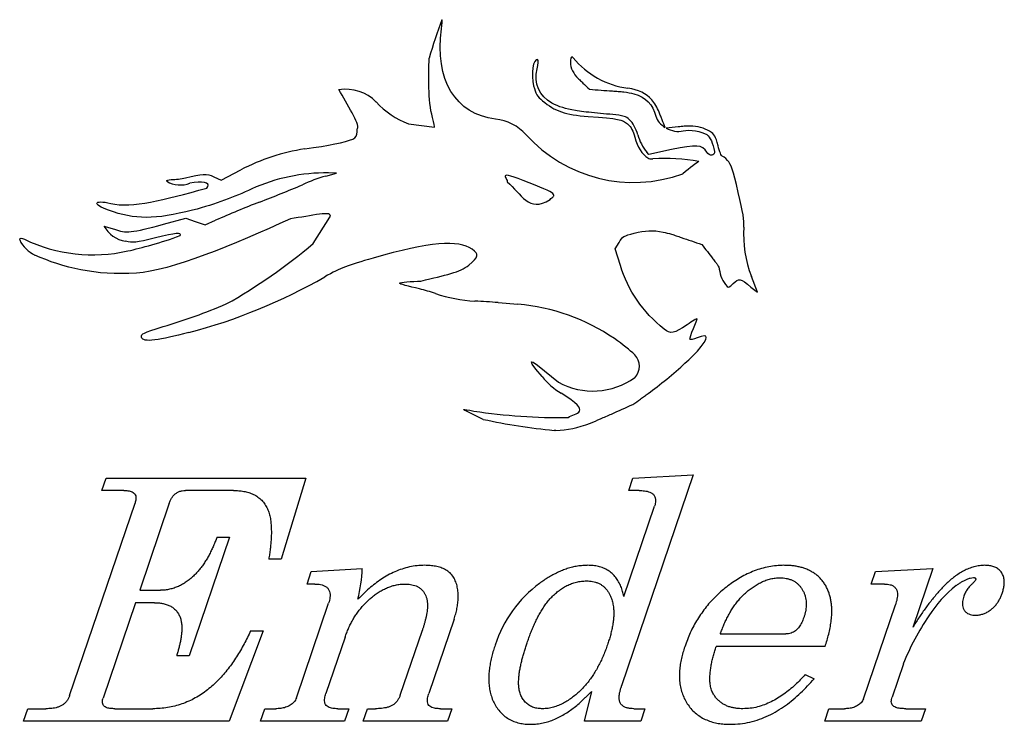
# Model space of a CAD drawing. Header units: millimetres. Extents: x -29.8 to 31, y -106.7 to -63.2.
import ezdxf

# ---------------------------------------------------------------- set-up
doc = ezdxf.new("R2010")
doc.units = ezdxf.units.MM

msp = doc.modelspace()

# ---------------------------------------------------------------- linework, layer by layer
at = {"color": 7, "linetype": 'Continuous', "lineweight": 25}
for p, q in [((-3.744, -63.222), (-3.742, -63.222)), ((-3.85, -65.01), (-3.85, -64.841)), ((-5.803, -69.64), (-4.202, -69.862)), ((9.032, -71.541), (8.902, -71.387)), ((10.433, -71.237), (9.032, -71.541)), ((-17.36, -73.132), (-16.142, -72.489)), ((-10.905, -72.866), (-10.244, -72.686)), ((-10.244, -72.686), (-10.734, -72.678)), ((-17.808, -72.91), (-17.36, -73.132)), ((-20.908, -75.842), (-19.538, -75.46)), ((-19.538, -75.46), (-18.952, -75.669)), ((-18.952, -75.669), (-18.353, -75.886)), ((-18.353, -75.886), (-17.703, -75.599)), ((-11.683, -77.032), (-10.657, -75.412)), ((-24.586, -75.954), (-23.932, -76.135)), ((-29.786, -76.811), (-29.786, -76.797)), ((6.95, -77.355), (7.188, -76.968)), ((7.267, -78.383), (6.95, -77.355)), ((15.724, -80.041), (15.35, -79.063)), ((15.326, -79.719), (15.724, -80.041)), ((-0.269, -80.676), (0.952, -80.78)), ((2.164, -84.545), (3.444, -85.593)), ((-1.187, -87.88), (-2.222, -87.382)), ((3.28, -88.558), (3.18, -88.558)), ((-24.713, -92.267), (-24.452, -91.498)), ((-24.452, -91.498), (-12.144, -91.498)), ((-12.144, -91.498), (-13.652, -96.498)), ((11.765, -91.306), (7.345, -104.316)), ((7.787, -92.267), (8.048, -91.498)), ((8.048, -91.498), (11.765, -91.306)), ((-23.37, -92.267), (-24.713, -92.267)), ((-16.591, -92.267), (-19.563, -92.267)), ((8.427, -92.267), (7.787, -92.267)), ((-26.705, -104.917), (-22.673, -93.048)), ((-20.557, -93.051), (-22.381, -98.421)), ((7.487, -98.803), (9.383, -93.226)), ((-16.849, -95.152), (-19.331, -102.459)), ((-17.619, -95.152), (-16.849, -95.152)), ((-13.652, -96.498), (-14.422, -96.498)), ((-11.798, -97.267), (-8.655, -97.075)), ((23.009, -97.267), (26.537, -97.075)), ((26.537, -97.075), (25.302, -100.711)), ((-12.06, -98.036), (-11.798, -97.267)), ((22.748, -98.036), (23.009, -97.267)), ((-11.582, -98.036), (-12.06, -98.036)), ((23.562, -98.036), (22.748, -98.036)), ((-22.381, -98.421), (-21.095, -98.421)), ((-22.643, -99.19), (-24.641, -105.068)), ((-21.468, -99.19), (-22.643, -99.19)), ((-12.715, -105.053), (-10.729, -99.214)), ((22.264, -105.116), (24.238, -99.31)), ((-2.985, -100.194), (-4.545, -104.782)), ((-14.77, -100.921), (-16.858, -106.498)), ((-15.539, -100.921), (-14.77, -100.921)), ((-9.713, -101.318), (-10.894, -104.788)), ((-6.312, -104.887), (-4.947, -100.876)), ((13.433, -101.113), (17.484, -101.113)), ((19.902, -101.883), (13.172, -101.883)), ((-19.331, -102.459), (-20.101, -102.459)), ((24.725, -102.967), (24.031, -105.017)), ((18.679, -103.613), (19.223, -103.878)), ((5.065, -106.498), (5.501, -104.658)), ((-29.551, -106.498), (-29.289, -105.729)), ((-29.289, -105.729), (-28.169, -105.729)), ((-23.914, -105.729), (-21.573, -105.729)), ((-14.935, -106.498), (-14.674, -105.729)), ((-14.674, -105.729), (-13.992, -105.729)), ((-10.161, -105.729), (-9.482, -105.729)), ((-9.482, -105.729), (-9.743, -106.498)), ((-8.589, -106.498), (-8.328, -105.729)), ((-8.328, -105.729), (-7.835, -105.729)), ((-3.824, -105.729), (-3.135, -105.729)), ((-3.135, -105.729), (-3.397, -106.498)), ((8.09, -105.729), (8.788, -105.729)), ((8.788, -105.729), (8.526, -106.498)), ((19.872, -106.498), (20.134, -105.729)), ((20.134, -105.729), (21.086, -105.729)), ((24.875, -105.729), (26.095, -105.729)), ((26.095, -105.729), (25.834, -106.498)), ((-16.858, -106.498), (-29.551, -106.498)), ((-9.743, -106.498), (-14.935, -106.498)), ((-3.397, -106.498), (-8.589, -106.498)), ((8.526, -106.498), (5.065, -106.498)), ((25.834, -106.498), (19.872, -106.498))]:
    msp.add_line(p, q, dxfattribs=at)
at = {"color": 7, "linetype": 'Continuous', "lineweight": 25, "flags": 128}
for points in [[(-18.242, -73.611), (-18.171, -73.518), (-18.151, -73.436), (-18.182, -73.366), (-18.263, -73.312), (-18.391, -73.274), (-18.563, -73.255), (-18.774, -73.254), (-19.016, -73.272), (-19.283, -73.308)], [(-24.302, -74.98), (-24.47, -74.917), (-24.624, -74.852), (-24.758, -74.786), (-24.868, -74.722), (-24.951, -74.66), (-25.003, -74.605), (-25.024, -74.556), (-25.012, -74.517), (-24.967, -74.488), (-24.892, -74.47), (-24.789, -74.464), (-24.66, -74.469), (-24.511, -74.487), (-24.347, -74.516), (-24.172, -74.555)], [(2.438, -85.243), (2.057, -84.773), (1.838, -84.468), (1.784, -84.328), (1.892, -84.354), (2.164, -84.545)]]:
    msp.add_lwpolyline(points, dxfattribs=at)
at = {"color": 7, "linetype": 'Continuous', "lineweight": 25}
for centre, radius, start, end in [((24.261, -73.71), 29.904, 159.46981, 164.25533), ((8.434, -62.243), 5.259, 219.1832, 262.27076), ((-9.694, -70.189), 2.679, 44.83664, 98.48167), ((-3.946, -64.731), 5.248, 222.83749, 249.27599), ((-0.775, -72.331), 3, 42.0933, 83.42561), ((-9.398, -70.191), 0.428, 292.54502, 5.60287), ((8.074, -64.337), 8.925, 222.0933, 290.00673), ((11.049, -69.572), 2.811, 195.64508, 220.21997), ((-10.388, -83.391), 12.327, 98.44651, 117.826), ((10.048, -83.515), 11.735, 79.88977, 93.75863), ((-10.924, -83.649), 10.973, 89.00733, 114.50859), ((-7.878, -83.097), 10.67, 106.48072, 114.73985), ((-19.881, -71.765), 1.654, 239.76481, 291.19461), ((-20.568, -68.713), 4.379, 271.53784, 283.45542), ((-50.903, 18.357), 99.536, 291.15297, 292.79251), ((7.574, -132.773), 62.513, 111.15297, 113.8501), ((-22.968, -75.065), 1.846, 208.78962, 260.87839), ((22.113, -76.476), 7.242, 176.38134, 200.92693), ((-28.043, -75.985), 1.929, 205.36933, 245.50234), ((-25.267, -67.959), 9.769, 244.40531, 282.68291), ((-25.938, -60.841), 16.822, 284.80161, 291.05998), ((-34.049, -50.579), 34.642, 299.39797, 310.21411), ((15.286, -78.387), 1.929, 186.91331, 222.04443), ((-28.188, -49.016), 34.651, 284.75839, 299.79653), ((-7.949, -91.506), 12.011, 71.53932, 76.3864), ((-1.133, -71.09), 9.513, 251.53932, 266.54851), ((-31.029, -47.883), 35.727, 286.42218, 293.04381), ((-4.102, -130.257), 49.73, 85.57996, 87.23807), ((-0.077, -93.064), 12.327, 55.54614, 85.21411), ((7.438, -84.608), 1.007, 316.12901, 44.66386), ((6.237, -82.061), 4.956, 219.9465, 238.16274), ((5.572, -81.64), 4.489, 241.70428, 305.26629), ((3.513, -53.043), 34.725, 261.24916, 270.8749), ((6.497, -52.772), 35.939, 257.65361, 264.70396), ((-17.954, -96.766), 9.303, 346.25175, 358.09676), ((6.85, -104.17), 7.679, 126.47034, 162.03618), ((32.367, -103.776), 7.142, 127.75791, 148.12578), ((38.347, -108.319), 14.636, 145.38206, 158.55141)]:
    msp.add_arc(centre, radius, start, end, dxfattribs=at)
for points in [[(-3.772, -63.795), (-3.734, -63.489), (-3.715, -63.23), (-3.742, -63.222)], [(-0.431, -69.351), (-2.904, -69.066), (-4.191, -66.938), (-3.772, -63.795)], [(-4.323, -69.262), (-4.602, -68.169), (-4.571, -66.706), (-4.521, -65.595)], [(4.357, -65.566), (4.284, -65.476), (4.209, -65.516), (4.188, -65.721)], [(2.167, -65.682), (1.886, -65.602), (1.737, -66.596), (1.917, -67.301)], [(2.139, -66.255), (2.204, -65.955), (2.216, -65.702), (2.167, -65.682)], [(3.036, -68.363), (2.27, -67.961), (1.921, -67.147), (2.139, -66.255)], [(1.917, -67.301), (2.044, -67.801), (2.14, -67.961), (2.468, -68.225)], [(-8.947, -69.931), (-8.797, -69.679), (-9.615, -68.418), (-10.089, -67.539)], [(2.468, -68.225), (3.23, -68.868), (3.872, -69.085), (5.281, -69.193)], [(5.281, -69.193), (7.197, -69.334), (7.382, -69.374), (7.712, -69.649)], [(9.463, -69.18), (9.534, -69.459), (9.756, -69.708), (10.039, -69.879)], [(-4.202, -69.862), (-4.182, -69.857), (-4.24, -69.589), (-4.323, -69.262)], [(7.712, -69.649), (7.938, -69.852), (8.059, -70.071), (8.164, -70.479)], [(-8.972, -70.149), (-8.981, -70.062), (-8.977, -69.982), (-8.947, -69.931)], [(10.095, -69.911), (10.414, -70.087), (10.801, -70.165), (11.138, -70.079)], [(11.138, -70.079), (11.526, -69.98), (12.288, -70.112), (12.601, -70.315)], [(12.601, -70.315), (12.801, -70.459), (12.992, -70.867), (13.071, -71.347)], [(13.296, -70.996), (13.145, -70.404), (13.086, -70.3), (12.776, -70.107)], [(-12.198, -71.198), (-10.687, -70.973), (-9.73, -70.792), (-9.234, -70.586)], [(8.164, -70.479), (8.312, -71.061), (8.618, -71.537), (8.967, -71.753)], [(12.593, -71.393), (12.346, -70.934), (11.947, -70.906), (10.433, -71.237)], [(13.547, -71.639), (13.496, -71.652), (13.39, -71.364), (13.296, -70.996)], [(13.071, -71.347), (13.123, -71.638), (12.74, -71.671), (12.593, -71.393)], [(13.886, -71.9), (13.739, -71.753), (13.588, -71.628), (13.547, -71.639)], [(8.967, -71.753), (9.044, -71.795), (9.13, -71.815), (9.279, -71.806)], [(12.108, -71.963), (11.986, -72.037), (11.55, -72.377), (11.128, -72.724)], [(14.544, -73.885), (14.2, -72.451), (14.101, -72.15), (13.886, -71.9)], [(-19.549, -72.972), (-18.571, -72.738), (-18.245, -72.676), (-17.808, -72.91)], [(1.649, -73.283), (-0.563, -72.409), (0.352, -73.004), (0.293, -73.235)], [(-20.714, -73.194), (-20.734, -73.117), (-20.618, -73.095), (-20.451, -73.09)], [(0.293, -73.235), (1.158, -73.941), (1.591, -75.178), (2.94, -74.31)], [(2.94, -74.31), (3.156, -74.042), (3.716, -74.091), (1.649, -73.283)], [(-24.172, -74.555), (-22.847, -74.868), (-20.925, -74.353), (-18.242, -73.611)], [(-15.476, -73.665), (-16.565, -74.162), (-17.646, -74.597), (-19.119, -74.973)], [(14.886, -76.019), (14.915, -75.56), (14.841, -75.158), (14.544, -73.885)], [(-19.119, -74.973), (-21.436, -75.564), (-22.685, -75.567), (-24.302, -74.98)], [(-10.657, -75.412), (-10.361, -74.943), (-11.846, -75.348), (-13.078, -75.501)], [(-23.932, -76.135), (-23.261, -76.421), (-22.87, -76.375), (-20.908, -75.842)], [(-13.078, -75.501), (-16.544, -77.116), (-20.525, -78.725), (-22.585, -78.857)], [(-19.893, -76.54), (-19.771, -76.335), (-20.141, -76.375), (-21.4, -76.685)], [(7.188, -76.968), (7.399, -76.599), (7.475, -76.558), (8.128, -76.391)], [(-29.786, -76.797), (-29.782, -76.675), (-29.667, -76.683), (-29.487, -76.769)], [(-21.4, -76.685), (-22.63, -76.977), (-22.818, -77.004), (-23.261, -76.888)], [(-23.122, -77.49), (-22.682, -77.39), (-22.193, -77.265), (-21.64, -77.105)], [(-1.882, -77.38), (-2.72, -76.779), (-4.495, -76.938), (-7.983, -77.926)], [(-22.585, -78.857), (-25.106, -79.017), (-27.102, -78.533), (-28.843, -77.74)], [(-2.087, -78.367), (-1.463, -77.828), (-1.428, -77.71), (-1.882, -77.38)], [(-7.983, -77.926), (-9.532, -78.374), (-9.977, -78.519), (-10.969, -79.087)], [(-5.03, -79.344), (-3.513, -78.973), (-2.613, -78.806), (-2.087, -78.367)], [(9.963, -82.305), (8.65, -81.248), (7.747, -79.924), (7.267, -78.383)], [(-5.121, -79.833), (-5.773, -79.675), (-6.392, -79.516), (-6.358, -79.479)], [(-6.358, -79.479), (-6.323, -79.419), (-5.601, -79.371), (-5.03, -79.344)], [(13.862, -79.69), (13.916, -79.774), (14.013, -79.728), (14.226, -79.499)], [(14.226, -79.499), (14.572, -79.15), (14.664, -79.17), (15.326, -79.719)], [(13.853, -79.679), (13.856, -79.682), (13.859, -79.686), (13.862, -79.69)], [(11.999, -81.677), (11.991, -81.646), (11.719, -81.813), (11.385, -82.04)], [(11.772, -82.278), (11.901, -81.974), (12.004, -81.697), (11.999, -81.677)], [(-22.262, -82.808), (-22.286, -82.586), (-22.237, -82.563), (-20.929, -82.153)], [(-19.36, -82.525), (-21.103, -82.984), (-22.223, -83.185), (-22.262, -82.808)], [(11.385, -82.04), (10.57, -82.596), (10.363, -82.638), (9.963, -82.305)], [(11.558, -82.931), (11.545, -82.88), (11.643, -82.583), (11.772, -82.278)], [(12.019, -83.672), (12.758, -82.82), (12.749, -82.529), (12.015, -82.847)], [(8.154, -83.9), (7.852, -83.595), (7.42, -83.258), (6.897, -82.899)], [(12.015, -82.847), (11.767, -82.942), (11.571, -82.982), (11.558, -82.931)], [(4.043, -87.764), (4.481, -87.459), (5.632, -87.519), (3.623, -86.272)], [(-2.222, -87.382), (-2.532, -87.232), (-2.532, -87.232), (-1.77, -87.364)]]:
    msp.add_open_spline(points, degree=3, dxfattribs=at)
for points, knots in [([(4.188, -65.721), (4.149, -66.046), (4.305, -66.464), (4.592, -66.776), (4.626, -66.808), (4.693, -66.872), (4.794, -66.968), (5.03, -67.193), (5.231, -67.386), (5.366, -67.514)], [0, 0, 0, 0, 0.5, 0.5, 0.5625, 0.5625, 0.625, 0.75, 1, 1, 1, 1]), ([(5.366, -67.514), (5.839, -67.549), (6.431, -67.594), (7.023, -67.638), (7.26, -67.656), (7.379, -67.664), (7.716, -67.702), (8.739, -67.898), (9.278, -68.455), (9.463, -69.18)], [0, 0, 0, 0, 0.25, 0.3125, 0.3125, 0.375, 0.375, 0.5, 1, 1, 1, 1]), ([(10.039, -69.879), (9.976, -69.722), (9.882, -69.485), (9.788, -69.249), (9.725, -69.091), (9.694, -69.011), (9.533, -68.628), (9.092, -67.873), (8.392, -67.545), (7.727, -67.455)], [0, 0, 0, 0, 0.125, 0.1875, 0.1875, 0.25, 0.25, 0.5, 1, 1, 1, 1]), ([(7.169, -69.112), (6.672, -69.065), (6.174, -69.018), (5.181, -68.924), (4.044, -68.794), (3.517, -68.603), (3.036, -68.363)], [0, 0, 0, 0, 0.25, 0.25, 0.5, 1, 1, 1, 1]), ([(8.342, -70.33), (8.231, -69.932), (7.955, -69.433), (7.62, -69.221), (7.451, -69.175), (7.394, -69.164), (7.282, -69.138), (7.225, -69.125), (7.169, -69.112)], [0, 0, 0, 0, 0.5, 0.75, 0.75, 0.875, 0.875, 1, 1, 1, 1]), ([(12.776, -70.107), (12.436, -69.905), (11.931, -69.767), (11.336, -69.784), (11.091, -69.804), (10.965, -69.819), (10.592, -69.858), (10.344, -69.885), (10.095, -69.911)], [0, 0, 0, 0, 0.5, 0.625, 0.625, 0.75, 0.75, 1, 1, 1, 1]), ([(8.128, -76.391), (8.791, -76.222), (9.392, -76.182), (10.326, -76.426), (10.615, -76.518), (10.817, -76.584), (10.923, -76.621), (11.448, -76.8), (11.868, -76.944), (12.289, -77.087)], [0, 0, 0, 0, 0.5, 0.625, 0.6875, 0.6875, 0.75, 0.75, 1, 1, 1, 1]), ([(12.289, -77.087), (12.519, -77.382), (12.749, -77.676), (13.036, -78.044), (13.094, -78.118), (13.189, -78.243), (13.307, -78.408), (13.36, -78.531), (13.371, -78.619)], [0, 0, 0, 0, 0.5, 0.5, 0.625, 0.625, 0.75, 1, 1, 1, 1]), ([(8.043, -86.957), (8.201, -86.846), (8.436, -86.678), (8.672, -86.511), (8.829, -86.399), (8.909, -86.342), (9.332, -86.03), (10.525, -85.091), (11.708, -84.03), (12.019, -83.672)], [0, 0, 0, 0, 0.125, 0.1875, 0.1875, 0.25, 0.25, 0.5, 1, 1, 1, 1]), ([(3.28, -88.558), (4.002, -88.551), (4.796, -88.374), (5.83, -87.941), (6.27, -87.747), (6.493, -87.647), (7.157, -87.351), (7.6, -87.154), (8.043, -86.957)], [0, 0, 0, 0, 0.5, 0.625, 0.625, 0.75, 0.75, 1, 1, 1, 1]), ([(-23.37, -92.267), (-23.326, -92.268), (-23.237, -92.27), (-23.105, -92.281), (-22.974, -92.307), (-22.847, -92.348), (-22.734, -92.421), (-22.649, -92.527), (-22.61, -92.656), (-22.611, -92.79), (-22.635, -92.921), (-22.66, -93.006), (-22.673, -93.048)], [0, 0, 0, 0, 0.10007, 0.199953, 0.299986, 0.40018, 0.500044, 0.600068, 0.699856, 0.80001, 0.899958, 1, 1, 1, 1]), ([(-20.557, -93.051), (-20.557, -93.051), (-20.534, -92.989), (-20.489, -92.867), (-20.392, -92.698), (-20.274, -92.541), (-20.121, -92.418), (-19.947, -92.328), (-19.758, -92.275), (-19.628, -92.27), (-19.563, -92.267)], [0.7942212, 0.7942212, 0.7942212, 0.7942212, 0.7944643, 0.8238386, 0.8532088, 0.882565, 0.9119165, 0.9412808, 0.9706337, 1, 1, 1, 1]), ([(-16.591, -92.267), (-16.486, -92.27), (-16.276, -92.276), (-15.963, -92.311), (-15.657, -92.389), (-15.362, -92.5), (-15.09, -92.661), (-14.847, -92.865), (-14.649, -93.111), (-14.494, -93.387), (-14.388, -93.684), (-14.319, -93.992), (-14.282, -94.305), (-14.263, -94.619), (-14.259, -94.934), (-14.274, -95.248), (-14.298, -95.562), (-14.329, -95.875), (-14.372, -96.187), (-14.405, -96.394), (-14.422, -96.498)], [0, 0, 0, 0, 0.05556, 0.111122, 0.166672, 0.22222, 0.277786, 0.333263, 0.38886, 0.444363, 0.499939, 0.55549, 0.61106, 0.666629, 0.72219, 0.777747, 0.833323, 0.888881, 0.944431, 1, 1, 1, 1]), ([(8.427, -92.267), (8.483, -92.268), (8.595, -92.271), (8.763, -92.283), (8.929, -92.313), (9.091, -92.364), (9.239, -92.447), (9.357, -92.571), (9.428, -92.727), (9.451, -92.896), (9.429, -93.064), (9.398, -93.172), (9.383, -93.226)], [0, 0, 0, 0, 0.100033, 0.199965, 0.299992, 0.400126, 0.50015, 0.600031, 0.700055, 0.799966, 0.899987, 1, 1, 1, 1]), ([(-17.619, -95.152), (-17.652, -95.24), (-17.72, -95.415), (-17.828, -95.676), (-17.946, -95.933), (-18.072, -96.186), (-18.208, -96.434), (-18.354, -96.675), (-18.512, -96.91), (-18.686, -97.132), (-18.867, -97.349), (-19.068, -97.549), (-19.282, -97.733), (-19.508, -97.903), (-19.745, -98.056), (-19.998, -98.183), (-20.261, -98.287), (-20.534, -98.363), (-20.813, -98.414), (-21.001, -98.419), (-21.095, -98.421)], [0, 0, 0, 0, 0.055559, 0.11111, 0.166671, 0.22223, 0.277783, 0.333349, 0.388902, 0.444457, 0.500029, 0.555567, 0.611138, 0.666686, 0.72225, 0.777788, 0.833355, 0.888891, 0.944455, 1, 1, 1, 1]), ([(-4.797, -96.883), (-4.956, -96.888), (-5.273, -96.9), (-5.744, -96.975), (-6.203, -97.103), (-6.647, -97.275), (-7.073, -97.488), (-7.48, -97.736), (-7.867, -98.012), (-8.237, -98.312), (-8.585, -98.636), (-8.806, -98.863), (-8.917, -98.977)], [0, 0, 0, 0, 0.100005, 0.199982, 0.299998, 0.4, 0.499999, 0.600004, 0.700003, 0.800021, 0.899991, 1, 1, 1, 1]), ([(-2.985, -100.194), (-2.952, -100.088), (-2.886, -99.876), (-2.807, -99.553), (-2.755, -99.224), (-2.728, -98.892), (-2.738, -98.559), (-2.783, -98.228), (-2.872, -97.906), (-3.018, -97.605), (-3.231, -97.345), (-3.504, -97.15), (-3.81, -97.014), (-4.133, -96.93), (-4.465, -96.894), (-4.686, -96.886), (-4.797, -96.883)], [0, 0, 0, 0, 0.071449, 0.142844, 0.214305, 0.285751, 0.357173, 0.428637, 0.500064, 0.571488, 0.642874, 0.714256, 0.785713, 0.857122, 0.928571, 1, 1, 1, 1]), ([(5.272, -96.883), (5.164, -96.886), (4.948, -96.892), (4.625, -96.931), (4.308, -96.997), (3.995, -97.083), (3.69, -97.193), (3.394, -97.326), (3.103, -97.47), (2.821, -97.63), (2.549, -97.807), (2.373, -97.932), (2.285, -97.994)], [0, 0, 0, 0, 0.100003, 0.19999, 0.299992, 0.400013, 0.499988, 0.600005, 0.700006, 0.800004, 0.899999, 1, 1, 1, 1]), ([(7.487, -98.803), (7.461, -98.698), (7.411, -98.489), (7.308, -98.183), (7.167, -97.892), (6.989, -97.622), (6.769, -97.384), (6.513, -97.186), (6.222, -97.042), (5.914, -96.945), (5.594, -96.893), (5.379, -96.886), (5.272, -96.883)], [0, 0, 0, 0, 0.100022, 0.199951, 0.300003, 0.399996, 0.499994, 0.600034, 0.699957, 0.800078, 0.899956, 1, 1, 1, 1]), ([(17.36, -96.883), (17.204, -96.886), (16.892, -96.894), (16.428, -96.965), (15.972, -97.072), (15.527, -97.221), (15.097, -97.407), (14.683, -97.626), (14.286, -97.874), (13.903, -98.145), (13.538, -98.438), (13.192, -98.754), (12.865, -99.09), (12.56, -99.445), (12.281, -99.822), (12.023, -100.212), (11.789, -100.618), (11.58, -101.037), (11.399, -101.469), (11.293, -101.763), (11.24, -101.91)], [0, 0, 0, 0, 0.055553, 0.111107, 0.166659, 0.222213, 0.277768, 0.333324, 0.388878, 0.444436, 0.499992, 0.555548, 0.611106, 0.666662, 0.722218, 0.777776, 0.833331, 0.888891, 0.944443, 1, 1, 1, 1]), ([(20.314, -99.578), (20.308, -99.494), (20.297, -99.328), (20.263, -99.079), (20.213, -98.833), (20.144, -98.592), (20.051, -98.358), (19.938, -98.134), (19.803, -97.922), (19.645, -97.727), (19.465, -97.551), (19.269, -97.395), (19.058, -97.258), (18.831, -97.151), (18.597, -97.059), (18.355, -96.993), (18.11, -96.938), (17.861, -96.904), (17.611, -96.889), (17.444, -96.885), (17.36, -96.883)], [0, 0, 0, 0, 0.055561, 0.111102, 0.166678, 0.222219, 0.277784, 0.333336, 0.38889, 0.444443, 0.499996, 0.555556, 0.611102, 0.666663, 0.722222, 0.777766, 0.833345, 0.888878, 0.94445, 1, 1, 1, 1]), ([(29.755, -96.883), (29.642, -96.887), (29.416, -96.895), (29.082, -96.964), (28.76, -97.073), (28.451, -97.216), (28.159, -97.39), (27.879, -97.582), (27.619, -97.799), (27.367, -98.028), (27.128, -98.269), (26.899, -98.519), (26.677, -98.776), (26.465, -99.04), (26.254, -99.307), (26.053, -99.58), (25.86, -99.86), (25.668, -100.139), (25.483, -100.423), (25.362, -100.615), (25.302, -100.711)], [0, 0, 0, 0, 0.055537, 0.111108, 0.166627, 0.222202, 0.27774, 0.33331, 0.388855, 0.444425, 0.499972, 0.55554, 0.611092, 0.666652, 0.722214, 0.777764, 0.833328, 0.888887, 0.944439, 1, 1, 1, 1]), ([(30.822, -98.613), (30.846, -98.534), (30.894, -98.374), (30.945, -98.129), (30.958, -97.879), (30.924, -97.629), (30.833, -97.394), (30.685, -97.189), (30.484, -97.035), (30.252, -96.938), (30.005, -96.893), (29.838, -96.886), (29.755, -96.883)], [0, 0, 0, 0, 0.100017, 0.199945, 0.29999, 0.400012, 0.500003, 0.600049, 0.699963, 0.800047, 0.899954, 1, 1, 1, 1]), ([(13.433, -101.113), (13.468, -101.02), (13.538, -100.833), (13.65, -100.556), (13.773, -100.283), (13.907, -100.016), (14.053, -99.755), (14.211, -99.501), (14.381, -99.254), (14.567, -99.02), (14.766, -98.796), (14.982, -98.589), (15.21, -98.395), (15.452, -98.219), (15.703, -98.056), (15.969, -97.918), (16.245, -97.801), (16.532, -97.718), (16.827, -97.66), (17.026, -97.654), (17.126, -97.652)], [0, 0, 0, 0, 0.055559, 0.111111, 0.166672, 0.222232, 0.277786, 0.333351, 0.388905, 0.444465, 0.500027, 0.555578, 0.611146, 0.666687, 0.722266, 0.777786, 0.833374, 0.888885, 0.944464, 1, 1, 1, 1]), ([(17.126, -97.652), (17.189, -97.654), (17.316, -97.658), (17.505, -97.681), (17.689, -97.729), (17.867, -97.797), (18.036, -97.886), (18.189, -98), (18.323, -98.135), (18.44, -98.286), (18.538, -98.449), (18.619, -98.621), (18.682, -98.801), (18.718, -98.988), (18.737, -99.177), (18.738, -99.367), (18.717, -99.556), (18.686, -99.744), (18.642, -99.929), (18.603, -100.049), (18.583, -100.11)], [0, 0, 0, 0, 0.055555, 0.111115, 0.166658, 0.222227, 0.277769, 0.333325, 0.388866, 0.444441, 0.499971, 0.555559, 0.611084, 0.666659, 0.722214, 0.777776, 0.833318, 0.88891, 0.944426, 1, 1, 1, 1]), ([(27.994, -98.13), (28.048, -98.092), (28.155, -98.016), (28.319, -97.908), (28.49, -97.811), (28.666, -97.724), (28.853, -97.658), (28.984, -97.646), (29.049, -97.64)], [0, 0, 0, 0, 0.166763, 0.333249, 0.49972, 0.666947, 0.833267, 1, 1, 1, 1]), ([(29.049, -97.64), (29.063, -97.64), (29.091, -97.641), (29.132, -97.649), (29.17, -97.671), (29.191, -97.71), (29.191, -97.753), (29.182, -97.78), (29.178, -97.793)], [0, 0, 0, 0, 0.166464, 0.333165, 0.500423, 0.666685, 0.832239, 1, 1, 1, 1]), ([(-11.582, -98.036), (-11.521, -98.038), (-11.4, -98.041), (-11.219, -98.064), (-11.043, -98.116), (-10.88, -98.201), (-10.748, -98.331), (-10.664, -98.496), (-10.634, -98.678), (-10.64, -98.861), (-10.675, -99.04), (-10.711, -99.156), (-10.729, -99.214)], [0, 0, 0, 0, 0.100051, 0.199949, 0.300036, 0.400015, 0.500001, 0.599971, 0.699951, 0.800063, 0.899929, 1, 1, 1, 1]), ([(-9.713, -101.318), (-9.681, -101.226), (-9.616, -101.043), (-9.504, -100.774), (-9.38, -100.511), (-9.243, -100.253), (-9.088, -100.007), (-8.927, -99.764), (-8.748, -99.534), (-8.556, -99.315), (-8.352, -99.106), (-8.137, -98.91), (-7.91, -98.727), (-7.673, -98.558), (-7.423, -98.408), (-7.161, -98.28), (-6.889, -98.175), (-6.608, -98.095), (-6.32, -98.047), (-6.126, -98.04), (-6.029, -98.036)], [0, 0, 0, 0, 0.055563, 0.111101, 0.166679, 0.222221, 0.277781, 0.333346, 0.38889, 0.444457, 0.50001, 0.555567, 0.611124, 0.666681, 0.722237, 0.777791, 0.833345, 0.888896, 0.944449, 1, 1, 1, 1]), ([(-6.029, -98.036), (-5.97, -98.038), (-5.852, -98.042), (-5.676, -98.06), (-5.503, -98.097), (-5.334, -98.15), (-5.176, -98.232), (-5.031, -98.333), (-4.908, -98.462), (-4.809, -98.609), (-4.73, -98.768), (-4.697, -98.881), (-4.68, -98.938)], [0, 0, 0, 0, 0.100031, 0.19993, 0.300001, 0.400015, 0.499949, 0.600093, 0.699899, 0.800113, 0.899928, 1, 1, 1, 1]), ([(1.519, -101.654), (1.554, -101.555), (1.623, -101.358), (1.733, -101.063), (1.852, -100.773), (1.977, -100.484), (2.111, -100.2), (2.256, -99.921), (2.415, -99.65), (2.585, -99.386), (2.77, -99.132), (2.974, -98.893), (3.198, -98.672), (3.439, -98.47), (3.695, -98.288), (3.968, -98.131), (4.257, -98.006), (4.557, -97.912), (4.868, -97.856), (5.077, -97.848), (5.182, -97.844)], [0, 0, 0, 0, 0.05556, 0.111113, 0.166672, 0.222232, 0.277791, 0.333351, 0.388907, 0.444473, 0.500028, 0.555589, 0.611143, 0.666704, 0.722252, 0.777813, 0.833345, 0.888912, 0.944447, 1, 1, 1, 1]), ([(5.182, -97.844), (5.244, -97.846), (5.369, -97.849), (5.554, -97.873), (5.736, -97.918), (5.912, -97.981), (6.078, -98.068), (6.23, -98.178), (6.364, -98.309), (6.481, -98.455), (6.578, -98.616), (6.631, -98.728), (6.657, -98.785)], [0, 0, 0, 0, 0.100043, 0.199931, 0.300018, 0.399983, 0.499995, 0.600009, 0.69999, 0.800043, 0.899982, 1, 1, 1, 1]), ([(23.562, -98.036), (23.623, -98.038), (23.743, -98.042), (23.923, -98.073), (24.092, -98.144), (24.235, -98.261), (24.328, -98.42), (24.366, -98.6), (24.363, -98.782), (24.337, -98.962), (24.292, -99.137), (24.256, -99.253), (24.238, -99.31)], [0, 0, 0, 0, 0.100048, 0.200011, 0.300048, 0.399991, 0.499871, 0.599869, 0.70001, 0.800035, 0.899958, 1, 1, 1, 1]), ([(28.878, -98.121), (28.847, -98.152), (28.787, -98.215), (28.703, -98.317), (28.63, -98.426), (28.56, -98.537), (28.502, -98.655), (28.472, -98.737), (28.457, -98.779)], [0, 0, 0, 0, 0.166817, 0.333198, 0.499955, 0.666859, 0.833202, 1, 1, 1, 1]), ([(29.178, -97.793), (29.165, -97.814), (29.139, -97.856), (29.086, -97.909), (29.036, -97.964), (28.985, -98.018), (28.932, -98.069), (28.896, -98.103), (28.878, -98.121)], [0, 0, 0, 0, 0.166278, 0.333372, 0.500116, 0.666556, 0.833189, 1, 1, 1, 1]), ([(-4.68, -98.938), (-4.665, -99.002), (-4.634, -99.131), (-4.626, -99.33), (-4.634, -99.528), (-4.656, -99.725), (-4.686, -99.921), (-4.727, -100.115), (-4.775, -100.307), (-4.826, -100.499), (-4.884, -100.688), (-4.926, -100.813), (-4.947, -100.876)], [0, 0, 0, 0, 0.099962, 0.199993, 0.299981, 0.399985, 0.499997, 0.599982, 0.700002, 0.800007, 0.899986, 1, 1, 1, 1]), ([(6.657, -98.785), (6.694, -98.878), (6.769, -99.064), (6.829, -99.359), (6.861, -99.657), (6.864, -99.958), (6.841, -100.257), (6.8, -100.554), (6.743, -100.849), (6.674, -101.141), (6.591, -101.429), (6.529, -101.619), (6.498, -101.714)], [0, 0, 0, 0, 0.09999, 0.199987, 0.299998, 0.399989, 0.499998, 0.6, 0.700003, 0.800012, 0.899993, 1, 1, 1, 1]), ([(28.457, -98.779), (28.44, -98.833), (28.407, -98.94), (28.373, -99.107), (28.366, -99.277), (28.385, -99.446), (28.444, -99.607), (28.543, -99.747), (28.679, -99.852), (28.836, -99.919), (29.003, -99.952), (29.116, -99.957), (29.172, -99.959)], [0, 0, 0, 0, 0.100092, 0.199902, 0.300007, 0.400033, 0.500011, 0.600059, 0.699955, 0.800061, 0.899952, 1, 1, 1, 1]), ([(29.172, -99.959), (29.248, -99.956), (29.4, -99.95), (29.621, -99.893), (29.832, -99.808), (30.03, -99.695), (30.211, -99.557), (30.375, -99.399), (30.519, -99.222), (30.643, -99.031), (30.742, -98.826), (30.795, -98.684), (30.822, -98.613)], [0, 0, 0, 0, 0.100025, 0.199917, 0.300018, 0.399944, 0.499997, 0.599988, 0.699992, 0.800048, 0.899971, 1, 1, 1, 1]), ([(-21.468, -99.19), (-21.387, -99.192), (-21.226, -99.196), (-20.985, -99.226), (-20.75, -99.287), (-20.523, -99.373), (-20.315, -99.501), (-20.136, -99.667), (-19.992, -99.863), (-19.883, -100.081), (-19.82, -100.316), (-19.79, -100.557), (-19.783, -100.799), (-19.794, -101.041), (-19.822, -101.282), (-19.861, -101.521), (-19.91, -101.758), (-19.968, -101.994), (-20.033, -102.227), (-20.078, -102.382), (-20.101, -102.459)], [0, 0, 0, 0, 0.055563, 0.111121, 0.166674, 0.222226, 0.277771, 0.333273, 0.388851, 0.444367, 0.499925, 0.555486, 0.61106, 0.666619, 0.722188, 0.777754, 0.833316, 0.88888, 0.944439, 1, 1, 1, 1]), ([(19.902, -101.883), (19.941, -101.758), (20.018, -101.508), (20.123, -101.13), (20.207, -100.747), (20.275, -100.361), (20.314, -99.97), (20.314, -99.709), (20.314, -99.578)], [0, 0, 0, 0, 0.1667, 0.333295, 0.499948, 0.66675, 0.833298, 1, 1, 1, 1]), ([(18.583, -100.11), (18.565, -100.16), (18.528, -100.26), (18.466, -100.408), (18.39, -100.549), (18.306, -100.686), (18.204, -100.811), (18.084, -100.917), (17.948, -101.003), (17.801, -101.068), (17.644, -101.105), (17.537, -101.111), (17.484, -101.113)], [0, 0, 0, 0, 0.100041, 0.199957, 0.299973, 0.400055, 0.50002, 0.600036, 0.700048, 0.800031, 0.900001, 1, 1, 1, 1]), ([(-15.539, -100.921), (-15.604, -101.058), (-15.733, -101.333), (-15.942, -101.737), (-16.166, -102.133), (-16.4, -102.523), (-16.655, -102.901), (-16.925, -103.267), (-17.212, -103.62), (-17.52, -103.955), (-17.848, -104.271), (-18.195, -104.565), (-18.564, -104.832), (-18.953, -105.07), (-19.359, -105.275), (-19.783, -105.441), (-20.219, -105.574), (-20.666, -105.662), (-21.118, -105.72), (-21.421, -105.726), (-21.573, -105.729)], [0, 0, 0, 0, 0.055561, 0.111105, 0.166671, 0.222225, 0.277779, 0.33334, 0.388895, 0.444451, 0.500009, 0.555563, 0.611119, 0.666674, 0.722228, 0.777783, 0.833335, 0.888892, 0.944444, 1, 1, 1, 1]), ([(-0.455, -101.801), (-0.492, -101.915), (-0.565, -102.142), (-0.663, -102.486), (-0.741, -102.836), (-0.801, -103.189), (-0.84, -103.545), (-0.855, -103.903), (-0.839, -104.261), (-0.788, -104.616), (-0.697, -104.963), (-0.566, -105.297), (-0.392, -105.611), (-0.183, -105.903), (0.076, -106.153), (0.368, -106.361), (0.691, -106.519), (1.035, -106.622), (1.389, -106.68), (1.628, -106.687), (1.747, -106.69)], [0, 0, 0, 0, 0.055562, 0.11111, 0.166675, 0.222234, 0.277799, 0.333356, 0.38892, 0.44448, 0.500037, 0.555602, 0.611144, 0.666714, 0.722245, 0.777794, 0.833337, 0.888894, 0.944439, 1, 1, 1, 1]), ([(2.471, -105.729), (2.379, -105.725), (2.193, -105.718), (1.92, -105.658), (1.664, -105.543), (1.44, -105.375), (1.265, -105.155), (1.129, -104.912), (1.039, -104.647), (0.998, -104.371), (0.988, -104.092), (1.001, -103.814), (1.034, -103.538), (1.077, -103.263), (1.133, -102.99), (1.198, -102.72), (1.269, -102.451), (1.347, -102.183), (1.431, -101.918), (1.49, -101.742), (1.519, -101.654)], [0, 0, 0, 0, 0.055556, 0.111103, 0.16661, 0.22212, 0.277663, 0.33318, 0.388751, 0.444289, 0.499888, 0.555441, 0.611023, 0.666596, 0.722156, 0.77773, 0.833304, 0.888867, 0.944429, 1, 1, 1, 1]), ([(6.498, -101.714), (6.461, -101.82), (6.386, -102.03), (6.266, -102.343), (6.132, -102.651), (5.986, -102.953), (5.83, -103.25), (5.66, -103.539), (5.474, -103.818), (5.275, -104.088), (5.062, -104.347), (4.829, -104.59), (4.581, -104.815), (4.32, -105.026), (4.046, -105.22), (3.757, -105.39), (3.453, -105.534), (3.136, -105.643), (2.807, -105.717), (2.583, -105.725), (2.471, -105.729)], [0, 0, 0, 0, 0.05556, 0.111112, 0.166674, 0.222231, 0.277793, 0.333348, 0.388909, 0.444467, 0.500032, 0.555582, 0.611145, 0.666704, 0.722254, 0.777814, 0.833361, 0.888908, 0.944463, 1, 1, 1, 1]), ([(11.24, -101.91), (11.202, -102.028), (11.126, -102.265), (11.032, -102.627), (10.964, -102.994), (10.916, -103.364), (10.904, -103.738), (10.927, -104.111), (10.992, -104.48), (11.098, -104.839), (11.249, -105.181), (11.445, -105.5), (11.677, -105.794), (11.95, -106.05), (12.258, -106.263), (12.592, -106.432), (12.946, -106.555), (13.31, -106.637), (13.682, -106.682), (13.931, -106.687), (14.055, -106.69)], [0, 0, 0, 0, 0.055567, 0.111099, 0.166676, 0.22223, 0.277785, 0.333354, 0.388898, 0.44447, 0.500007, 0.555574, 0.61113, 0.666667, 0.72223, 0.777775, 0.833327, 0.888896, 0.944436, 1, 1, 1, 1]), ([(12.979, -104.779), (12.939, -104.689), (12.858, -104.508), (12.805, -104.213), (12.787, -103.917), (12.8, -103.62), (12.829, -103.324), (12.874, -103.031), (12.934, -102.74), (13.005, -102.452), (13.086, -102.167), (13.143, -101.977), (13.172, -101.883)], [0, 0, 0, 0, 0.099935, 0.199985, 0.299953, 0.399975, 0.499985, 0.599977, 0.699998, 0.800002, 0.899994, 1, 1, 1, 1]), ([(18.679, -103.613), (18.577, -103.724), (18.372, -103.945), (18.05, -104.263), (17.708, -104.559), (17.351, -104.837), (16.974, -105.088), (16.578, -105.307), (16.163, -105.489), (15.731, -105.625), (15.286, -105.712), (14.984, -105.723), (14.833, -105.729)], [0, 0, 0, 0, 0.100011, 0.199977, 0.299996, 0.400002, 0.499993, 0.600015, 0.699993, 0.800025, 0.899994, 1, 1, 1, 1]), ([(8.09, -105.729), (8.023, -105.726), (7.888, -105.721), (7.686, -105.689), (7.495, -105.616), (7.329, -105.493), (7.223, -105.313), (7.19, -105.11), (7.199, -104.907), (7.232, -104.706), (7.284, -104.51), (7.325, -104.381), (7.345, -104.316)], [0, 0, 0, 0, 0.100027, 0.200055, 0.300032, 0.400114, 0.499715, 0.59988, 0.699972, 0.800007, 0.899962, 1, 1, 1, 1]), ([(14.055, -106.69), (14.258, -106.683), (14.663, -106.667), (15.263, -106.562), (15.847, -106.39), (16.41, -106.159), (16.947, -105.872), (17.455, -105.538), (17.935, -105.165), (18.391, -104.763), (18.818, -104.33), (19.088, -104.029), (19.223, -103.878)], [0, 0, 0, 0, 0.10001, 0.199972, 0.300007, 0.399993, 0.500002, 0.600005, 0.700005, 0.800024, 0.899991, 1, 1, 1, 1]), ([(-26.705, -104.917), (-26.727, -104.974), (-26.771, -105.086), (-26.867, -105.24), (-26.983, -105.379), (-27.124, -105.494), (-27.283, -105.581), (-27.453, -105.645), (-27.628, -105.688), (-27.808, -105.714), (-27.988, -105.725), (-28.108, -105.728), (-28.169, -105.729)], [0, 0, 0, 0, 0.10002, 0.199939, 0.300006, 0.399943, 0.499962, 0.599976, 0.699997, 0.80002, 0.899994, 1, 1, 1, 1]), ([(-23.914, -105.729), (-23.955, -105.727), (-24.037, -105.725), (-24.16, -105.717), (-24.282, -105.702), (-24.402, -105.672), (-24.516, -105.623), (-24.615, -105.545), (-24.672, -105.432), (-24.691, -105.309), (-24.678, -105.185), (-24.653, -105.107), (-24.641, -105.068)], [0, 0, 0, 0, 0.09996, 0.199995, 0.300092, 0.400016, 0.500276, 0.599962, 0.700011, 0.799986, 0.899913, 1, 1, 1, 1]), ([(-12.715, -105.053), (-12.734, -105.1), (-12.773, -105.196), (-12.866, -105.32), (-12.977, -105.428), (-13.104, -105.516), (-13.24, -105.589), (-13.383, -105.646), (-13.533, -105.685), (-13.684, -105.712), (-13.838, -105.725), (-13.941, -105.727), (-13.992, -105.729)], [0, 0, 0, 0, 0.09997, 0.199959, 0.299968, 0.399933, 0.500011, 0.599952, 0.700008, 0.800044, 0.899967, 1, 1, 1, 1]), ([(-10.161, -105.729), (-10.212, -105.728), (-10.315, -105.727), (-10.468, -105.713), (-10.619, -105.68), (-10.764, -105.627), (-10.893, -105.536), (-10.965, -105.394), (-10.983, -105.24), (-10.971, -105.086), (-10.938, -104.936), (-10.909, -104.837), (-10.894, -104.788)], [0, 0, 0, 0, 0.100089, 0.199992, 0.300065, 0.400084, 0.500122, 0.599894, 0.699914, 0.799989, 0.899948, 1, 1, 1, 1]), ([(-6.312, -104.887), (-6.334, -104.946), (-6.378, -105.064), (-6.477, -105.226), (-6.598, -105.37), (-6.745, -105.491), (-6.91, -105.583), (-7.088, -105.646), (-7.273, -105.684), (-7.459, -105.714), (-7.647, -105.727), (-7.772, -105.728), (-7.835, -105.729)], [0, 0, 0, 0, 0.10003, 0.199942, 0.300011, 0.399933, 0.500015, 0.59991, 0.700037, 0.800047, 0.899925, 1, 1, 1, 1]), ([(-3.824, -105.729), (-3.875, -105.727), (-3.977, -105.723), (-4.131, -105.71), (-4.283, -105.681), (-4.426, -105.624), (-4.555, -105.532), (-4.622, -105.387), (-4.64, -105.233), (-4.626, -105.079), (-4.59, -104.929), (-4.56, -104.831), (-4.545, -104.782)], [0, 0, 0, 0, 0.09998, 0.200047, 0.300064, 0.400042, 0.500135, 0.599884, 0.699921, 0.799935, 0.899996, 1, 1, 1, 1]), ([(1.747, -106.69), (1.873, -106.685), (2.126, -106.675), (2.5, -106.616), (2.865, -106.514), (3.22, -106.382), (3.562, -106.219), (3.89, -106.029), (4.203, -105.817), (4.504, -105.588), (4.793, -105.343), (4.974, -105.167), (5.065, -105.08), (5.111, -105.035), (5.158, -104.99), (5.204, -104.945), (5.303, -104.849), (5.402, -104.754), (5.501, -104.658)], [0, 0, 0, 0, 0.100027, 0.199945, 0.300019, 0.4, 0.500007, 0.600007, 0.700011, 0.800007, 0.90001, 1, 1, 1, 1.051357, 1.051357, 1.051357, 1.160374, 1.160374, 1.160374, 1.160374]), ([(14.833, -105.729), (14.76, -105.727), (14.614, -105.724), (14.395, -105.702), (14.18, -105.662), (13.967, -105.607), (13.764, -105.522), (13.57, -105.418), (13.392, -105.289), (13.233, -105.137), (13.095, -104.966), (13.018, -104.841), (12.979, -104.779)], [0, 0, 0, 0, 0.100036, 0.199937, 0.300012, 0.400003, 0.499969, 0.600044, 0.699969, 0.800047, 0.899982, 1, 1, 1, 1]), ([(24.875, -105.729), (24.829, -105.728), (24.737, -105.725), (24.599, -105.718), (24.462, -105.702), (24.327, -105.672), (24.197, -105.624), (24.08, -105.545), (24.005, -105.425), (23.976, -105.288), (23.99, -105.148), (24.017, -105.061), (24.031, -105.017)], [0, 0, 0, 0, 0.099996, 0.199997, 0.300061, 0.400074, 0.500203, 0.600133, 0.700063, 0.799966, 0.899945, 1, 1, 1, 1]), ([(22.264, -105.116), (22.245, -105.159), (22.208, -105.245), (22.124, -105.361), (22.015, -105.451), (21.901, -105.536), (21.776, -105.601), (21.644, -105.652), (21.508, -105.69), (21.368, -105.713), (21.227, -105.724), (21.133, -105.727), (21.086, -105.729)], [0, 0, 0, 0, 0.099974, 0.199928, 0.299937, 0.399994, 0.49988, 0.600023, 0.699979, 0.800001, 0.900013, 1, 1, 1, 1])]:
    msp.add_open_spline(points, degree=3, knots=knots, dxfattribs=at)

doc.saveas('drawing.dxf')
